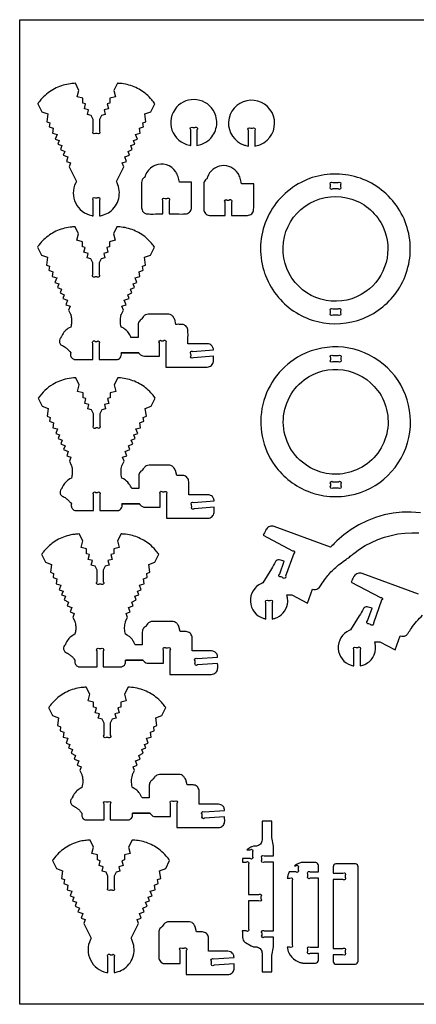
# Model space of a CAD drawing. Extents: x -1643 to 1837, y -1145 to 742.
# Tile 1 of 3: x -1643 to -883, y -1145 to 742. Entities that reach past the tile are written whole.
import ezdxf

# ---------------------------------------------------------------- set-up
doc = ezdxf.new("R2010")
doc.units = 0
doc.header["$MEASUREMENT"] = 0
doc.layers.get('0').update_dxf_attribs({"linetype": 'CONTINUOUS'})
doc.layers.add('SECTIONCUTEDGES', color=18, linetype='CONTINUOUS')

msp = doc.modelspace()

# ---------------------------------------------------------------- linework, layer by layer
msp.add_lwpolyline([(1837.2, -1144.6), (-1643.2, -1144.6), (-1643.2, 741.9), (1837.2, 741.9)], close=True)
at = {"layer": 'SECTIONCUTEDGES'}
for points in [[(-1502.3, 366), (-1502.3, 396.1, -1), (-1498.1, 400.3), (-1494.6, 400.3, -1), (-1490.3, 396.1), (-1490.3, 366, 0.035031), (-1482.5, 367.9, 0.079578), (-1470.5, 374, 0.177317), (-1453.5, 399.1, 0.17737), (-1456.7, 429.3), (-1458, 431.7), (-1443.9, 460.2), (-1446.7, 467.6), (-1438.8, 470.5), (-1442, 479), (-1433, 482.4), (-1435.6, 489.5), (-1427.4, 493.5), (-1430.1, 500.7), (-1422.5, 503.5), (-1425, 510.4), (-1417.7, 513.1), (-1421.1, 522.1), (-1412.2, 524.4), (-1413.5, 533.9), (-1406.1, 536.6), (-1407.2, 544.3), (-1401.2, 546.5), (-1403.3, 561.3), (-1391.8, 565.6), (-1384.2, 581, 0.016698), (-1389.9, 588.4, 0.043492), (-1400.2, 598.8, 0.077496), (-1423.9, 613.2, 0.077508), (-1450.9, 619.7, 0.010997), (-1453.5, 619.9, -0.003666), (-1456.1, 620), (-1462.8, 606.5), (-1459.7, 594.1), (-1470.3, 591.4), (-1470.3, 581.8), (-1475.7, 580.4), (-1473.3, 571), (-1481.4, 569), (-1479.2, 560.3), (-1486.6, 558.4), (-1490.3, 550.9), (-1490.3, 528.1, -1), (-1494.6, 523.9), (-1498.1, 523.9, -1), (-1502.3, 528.1), (-1502.3, 550.9), (-1506.1, 558.4), (-1513.5, 560.3), (-1511.3, 569), (-1519.3, 571), (-1516.9, 580.4), (-1522.4, 581.8), (-1522.4, 591.4), (-1533, 594.1), (-1529.8, 606.5), (-1536.5, 620, 0.015709), (-1545.8, 619.2, 0.042831), (-1559.9, 616.3, 0.082017), (-1585.9, 603.7, 0.080336), (-1607.1, 583, 0.007539), (-1607.8, 582, -0.002513), (-1608.5, 581), (-1600.9, 565.6), (-1589.4, 561.3), (-1591.4, 546.5), (-1585.5, 544.3), (-1586.5, 536.6), (-1579.2, 533.9), (-1580.5, 524.4), (-1571.5, 522.1), (-1574.9, 513.1), (-1567.6, 510.4), (-1570.2, 503.5), (-1562.6, 500.7), (-1565.2, 493.5), (-1557, 489.5), (-1559.7, 482.4), (-1550.7, 479), (-1553.8, 470.5), (-1546, 467.6), (-1548.7, 460.2), (-1534.6, 431.7), (-1535.9, 429.3, 0.232949), (-1535.9, 390.3, 0.232949), (-1505, 366.5, 0.011595), (-1503.7, 366.2, -0.003865)], [(-1315.6, 501.1), (-1315.6, 531.1, -1), (-1311.4, 535.4), (-1307.9, 535.4, -1), (-1303.6, 531.1), (-1303.6, 501.1, 0.047597), (-1294.1, 503.6, 0.100184), (-1279.6, 512.5, 0.160083), (-1266.3, 536.7, 0.160346), (-1269.9, 564, 0.250499), (-1303.5, 588.5, 0.250445), (-1342.6, 574.1, 0.27053), (-1351.4, 530.5, 0.270621), (-1317.8, 501.4, 0.009062), (-1316.7, 501.2, -0.003021)], [(-1204.9, 499.8), (-1204.9, 529.9, -1), (-1200.6, 534.1), (-1197.1, 534.1, -1), (-1192.9, 529.9), (-1192.9, 499.8, 0.047597), (-1183.3, 502.3, 0.100184), (-1168.8, 511.2, 0.760738), (-1208.1, 586.7, 0.761228), (-1213.2, 501.8, 0.024169), (-1209.7, 500.8, 0.017962)], [(-1368.8, 369.7), (-1368.8, 395, -1), (-1364.6, 399.2), (-1361.1, 399.2, -1), (-1356.8, 395), (-1356.8, 369.7, -0.001261), (-1332.2, 369.6, 0.007568), (-1326, 369.7, 0.17911), (-1317.9, 372.9, 0.186027), (-1314.1, 380.4, 0.012625), (-1314.1, 380.8, 0.006307), (-1314.1, 381.6, 0.00914), (-1314, 391.4, -0.008036), (-1313.8, 430.6), (-1337.1, 430.6, 0.003437), (-1339.8, 441.1, 0.080686), (-1343.9, 450.3, 0.363611), (-1384.3, 462.5, 0.187458), (-1401.6, 445.5, 0.018465), (-1402.2, 443.9, 0.013194), (-1403, 441.6, 0.057236), (-1403.1, 440.9, -0.140672), (-1403.4, 440.2, -0.134911), (-1403.9, 439.8, 0.061956), (-1405.1, 439.1, 0.116179), (-1408.3, 435.1, 0.105792), (-1409.7, 429.7), (-1409.7, 381.6, 0.17911), (-1406.5, 373.6, 0.186027), (-1399, 369.8, 0.012625), (-1398.6, 369.7, 0.006307), (-1397.7, 369.7, 0.008514), (-1387.6, 369.6, -0.002207)], [(-1249.6, 366.8), (-1249.6, 392.1, -1), (-1245.4, 396.4), (-1241.9, 396.4, -1), (-1237.6, 392.1), (-1237.6, 366.8, -0.001261), (-1213, 366.8, 0.007568), (-1206.8, 366.8, 0.17911), (-1198.7, 370.1, 0.186027), (-1194.9, 377.6, 0.012625), (-1194.9, 378, 0.006307), (-1194.9, 378.8, 0.00914), (-1194.8, 388.6, -0.008036), (-1194.6, 427.7), (-1217.9, 427.7, 0.002778), (-1220.7, 438.3, 0.080686), (-1224.8, 447.4, 0.286261), (-1256.4, 462, 0.286452), (-1283.4, 440.1, 0.036637), (-1284, 437.9, -0.114416), (-1284.2, 437.4, -0.116624), (-1284.7, 436.9, 0.081245), (-1287.1, 435.2, 0.097719), (-1289.5, 431.5, 0.089338), (-1290.5, 426.8), (-1290.5, 378.8, 0.17911), (-1287.3, 370.7, 0.186027), (-1279.8, 366.9, 0.012625), (-1279.4, 366.9, 0.006307), (-1278.6, 366.8, 0.008514), (-1268.4, 366.8, -0.002207)], [(-1172.3, 251.6, 0.083187), (-1147.4, 209.8, 0.15872), (-1072.2, 163.4, 0.155063), (-985.4, 169.5, 0.155089), (-918.1, 224.5, 0.166511), (-895.3, 314.5, 0.16632), (-932.5, 399.6, 0.164857), (-1013.2, 444, 0.165101), (-1104.2, 430.2, 0.174897), (-1170.4, 358.6, 0.174968), (-1175.6, 261.3, 0.009023), (-1173.9, 256.1, 0.010489)], [(-1032.9, 417.7), (-1043.5, 417.7, -1), (-1047.7, 422), (-1047.7, 425.5, -1), (-1043.5, 429.7), (-1032.9, 429.7, -1), (-1028.6, 425.5), (-1028.6, 422, -1)], [(-1121.5, 246.7, -0.439479), (-1087.2, 390.5, -0.439058), (-946.7, 344.1, -0.174074), (-941.3, 276.6, -0.173675), (-980.1, 220.9, -0.202252), (-1056.2, 204, -0.201817)], [(-1448.6, 103.6), (-1414.9, 103.6, -0.159762), (-1414.6, 103.2, 0.066488), (-1413.6, 101.7, 0.224273), (-1404.3, 97.3, -0.000395), (-1375.5, 97.3), (-1375.5, 122.6, -1), (-1371.2, 126.9), (-1367.7, 126.9, -1), (-1363.5, 122.6), (-1363.5, 76.3), (-1283.9, 76.3, 0.17911), (-1275.8, 79.5, 0.186027), (-1272, 87, 0.031019), (-1271.9, 90.5, -0.005772), (-1272, 97.1), (-1310.4, 94.3, -1), (-1314.9, 98.2), (-1315.2, 101.8, -1), (-1311.2, 106.4), (-1272, 109.2, 0.052573), (-1272.5, 112.7, 0.128734), (-1275.4, 117.6, 0.098804), (-1279, 120, 0.090544), (-1283.7, 121), (-1320.8, 121, -0.002036), (-1320.7, 137.3, 0.007854), (-1320.8, 146.1, 0.165437), (-1323.6, 153.7, 0.175912), (-1330.2, 157.7, 0.045646), (-1334.4, 158.2, 0.003185), (-1343.8, 158.2), (-1346.2, 167.9, 0.035592), (-1346.6, 168.6, 0.008238), (-1348.5, 171.8, 0.105793), (-1352.4, 175.8, 0.114267), (-1357.3, 177.6, 0.016414), (-1357.8, 177.7, 0.008238), (-1358.8, 177.7), (-1396.8, 177.7, 0.110419), (-1402.1, 176.4, 0.110418), (-1406.4, 172.9, 0.022316), (-1409.3, 168.8, -0.059806), (-1410.1, 167.9, -0.058444), (-1410.9, 167.3, 0.099091), (-1413.9, 164.5, 0.081372), (-1415.6, 161.3, 0.073068), (-1416.4, 157.3, 0.009886), (-1416.4, 152.5, -0.001648), (-1416.4, 133), (-1430, 133, 0.019577), (-1432.3, 137.9, 0.043762), (-1435, 142.2, 0.056859), (-1440.3, 147.7, 0.05369), (-1447, 152.2, 0.039391), (-1448.3, 152.7, -0.141623), (-1448.6, 152.9), (-1449.4, 156, -0.054644), (-1450.3, 165.7, -0.056928), (-1449.2, 174.9, -0.006856), (-1448.6, 177.3, -0.024199), (-1448.3, 178), (-1444.6, 185.4), (-1447.4, 192.8), (-1439.5, 195.7), (-1442.7, 204.2), (-1433.7, 207.6), (-1436.3, 214.7), (-1428.1, 218.8), (-1430.8, 225.9), (-1423.2, 228.7), (-1425.8, 235.6), (-1418.5, 238.3), (-1421.8, 247.4), (-1412.9, 249.6), (-1414.2, 259.1), (-1406.8, 261.8), (-1407.9, 269.5), (-1402, 271.7), (-1404, 286.6), (-1392.5, 290.8), (-1384.9, 306.2, 0.016698), (-1390.6, 313.6, 0.043491), (-1401, 324, 0.077496), (-1424.6, 338.4, 0.077508), (-1451.6, 344.9, 0.010997), (-1454.2, 345.1, -0.003666), (-1456.8, 345.2), (-1463.5, 331.7), (-1460.4, 319.3), (-1471, 316.6), (-1471, 307), (-1476.4, 305.6), (-1474, 296.2), (-1482.1, 294.2), (-1479.9, 285.5), (-1487.3, 283.7), (-1491, 276.1), (-1491, 253.4, -1), (-1495.3, 249.1), (-1498.8, 249.1, -1), (-1503, 253.4), (-1503, 276.1), (-1506.8, 283.7), (-1514.2, 285.5), (-1512, 294.2), (-1520, 296.2), (-1517.7, 305.6), (-1523.1, 307), (-1523.1, 316.6), (-1533.7, 319.3), (-1530.5, 331.7), (-1537.2, 345.2, 0.015709), (-1546.5, 344.4, 0.042831), (-1560.6, 341.5, 0.078645), (-1586, 329.4, 0.078653), (-1606.4, 310.1, 0.010048), (-1607.8, 308.2, -0.003349), (-1609.2, 306.2), (-1601.6, 290.8), (-1590.1, 286.6), (-1592.1, 271.7), (-1586.2, 269.5), (-1587.2, 261.8), (-1579.9, 259.1), (-1581.2, 249.6), (-1572.3, 247.4), (-1575.6, 238.3), (-1568.3, 235.6), (-1570.9, 228.7), (-1563.3, 225.9), (-1565.9, 218.8), (-1557.8, 214.7), (-1560.4, 207.6), (-1551.4, 204.2), (-1554.5, 195.7), (-1546.7, 192.8), (-1549.4, 185.4), (-1545.7, 178, -0.036497), (-1545, 175.5, -0.035573), (-1543.9, 168.6, -0.036385), (-1543.9, 162.3, -0.0364), (-1544.7, 156), (-1545.5, 152.9), (-1548.6, 151.4, 0.075892), (-1556.8, 144.9, 0.075892), (-1562.7, 136.3, 0.038064), (-1563.6, 134.1, -0.074201), (-1564.1, 133, -0.053422), (-1564.6, 132.4, 0.096755), (-1566.4, 129.8, 0.145353), (-1567.1, 124.5, 0.145421), (-1564.8, 119.7, 0.10301), (-1563.2, 118.5, -0.049055), (-1556.1, 114.4, -0.034046), (-1551.4, 110.5, -0.034058), (-1547.3, 106.1), (-1545.5, 103.6, -0.13896), (-1545.5, 103.2, 0.06537), (-1545.9, 101.6, 0.165435), (-1544.3, 95.3, 0.165462), (-1539.3, 91.2, 0.012695), (-1538.5, 90.9, 0.03751), (-1538.3, 90.9), (-1503, 90.9), (-1503, 121.3, -1), (-1498.8, 125.6), (-1495.3, 125.6, -1), (-1491, 121.3), (-1491, 90.9), (-1455.8, 90.9, 0.089286), (-1453.7, 91.6, 0.087241), (-1450.7, 94, 0.127053), (-1448.5, 98.3, 0.114164), (-1448.6, 103.6), (-1414.9, 103.6)], [(-1043.5, 187.9), (-1032.9, 187.9, -1), (-1028.6, 183.6), (-1028.6, 180.1, -1), (-1032.9, 175.9), (-1043.5, 175.9, -1), (-1047.7, 180.1), (-1047.7, 183.6, -1)], [(-1154.2, -112.3, 0.073328), (-1125.2, -142.2, 0.072163), (-1088.2, -162.8, 0.043335), (-1065.7, -169.3, 0.077023), (-1021.1, -171, 0.300807), (-900.2, -69.1, 0.30038), (-946.6, 82.2, 0.14707), (-1022.7, 114.2, 0.147132), (-1103.8, 98.9, 0.217851), (-1177.4, 4.7, 0.218138)], [(-1032.4, 86.4), (-1043.1, 86.4, -1), (-1047.3, 90.7), (-1047.3, 94.2, -1), (-1043.1, 98.4), (-1032.4, 98.4, -1), (-1028.2, 94.2), (-1028.2, 90.7, -1)], [(-1085.7, -116.8, -0.255596), (-1137.9, -35.8, -0.255597), (-1097.9, 51.9, -0.199106), (-1023.5, 70.9, -0.198719), (-957.4, 31.6, -0.237123), (-941.5, -57.1, -0.236962), (-1003.3, -122.8, -0.106383), (-1045.2, -128.7, -0.106542)], [(-1447.2, -185.8), (-1413.5, -185.9, -0.159762), (-1413.2, -186.2, 0.066488), (-1412.2, -187.8, 0.224273), (-1402.9, -192.1, -0.000395), (-1374.1, -192.1), (-1374.1, -166.8, -1), (-1369.8, -162.6), (-1366.3, -162.6, -1), (-1362.1, -166.8), (-1362.1, -213.2), (-1282.5, -213.2, 0.17911), (-1274.4, -209.9, 0.186027), (-1270.6, -202.4, 0.031019), (-1270.5, -198.9, -0.005772), (-1270.5, -192.4), (-1308.9, -195.2, -1), (-1313.5, -191.2), (-1313.7, -187.6, -1), (-1309.8, -183.1), (-1270.5, -180.2, 0.052573), (-1271.1, -176.8, 0.128734), (-1273.9, -171.9, 0.098804), (-1277.6, -169.5, 0.090544), (-1282.3, -168.4), (-1319.3, -168.4, -0.002036), (-1319.3, -152.2, 0.007854), (-1319.3, -143.4, 0.165437), (-1322.1, -135.7, 0.175912), (-1328.8, -131.7, 0.045646), (-1333, -131.3, 0.003185), (-1342.4, -131.2), (-1344.8, -121.6, 0.035592), (-1345.2, -120.8, 0.008238), (-1347.1, -117.6, 0.105793), (-1351, -113.6, 0.114267), (-1355.8, -111.8, 0.016414), (-1356.4, -111.8, 0.008238), (-1357.4, -111.7), (-1395.3, -111.7, 0.110419), (-1400.7, -113.1, 0.110418), (-1405, -116.6, 0.022316), (-1407.8, -120.6, -0.059806), (-1408.6, -121.6, -0.058444), (-1409.4, -122.2, 0.099091), (-1412.5, -124.9, 0.081372), (-1414.2, -128.1, 0.073068), (-1414.9, -132.1, 0.009886), (-1415, -137, -0.001648), (-1414.9, -156.4), (-1428.6, -156.4, 0.068897), (-1433.8, -147.1, 0.102144), (-1444, -138.1), (-1447.2, -136.5), (-1448, -133.4, -0.059229), (-1448.9, -123.4, -0.056927), (-1447.4, -113, -0.006856), (-1447, -111.9, -0.021913), (-1446.9, -111.5), (-1443.2, -104), (-1446, -96.6), (-1438.1, -93.7), (-1441.3, -85.2), (-1432.3, -81.9), (-1434.9, -74.7), (-1426.7, -70.7), (-1429.4, -63.5), (-1421.8, -60.7), (-1424.3, -53.8), (-1417, -51.1), (-1420.4, -42.1), (-1411.5, -39.8), (-1412.8, -30.4), (-1405.4, -27.6), (-1406.5, -20), (-1400.5, -17.8), (-1402.6, -2.9), (-1391.1, 1.4), (-1383.5, 16.8, 0.016698), (-1389.2, 24.1, 0.043491), (-1399.5, 34.5, 0.077496), (-1423.2, 49, 0.077508), (-1450.2, 55.5, 0.010997), (-1452.8, 55.6, -0.003666), (-1455.4, 55.8), (-1462.1, 42.2), (-1459, 29.8), (-1469.6, 27.1), (-1469.6, 17.6), (-1475, 16.2), (-1472.6, 6.8), (-1480.7, 4.7), (-1478.5, -3.9), (-1485.9, -5.8), (-1489.6, -13.4), (-1489.6, -36.1, -1), (-1493.9, -40.3), (-1497.4, -40.3, -1), (-1501.6, -36.1), (-1501.6, -13.4), (-1505.4, -5.8), (-1512.8, -3.9), (-1510.6, 4.7), (-1518.6, 6.8), (-1516.2, 16.2), (-1521.7, 17.6), (-1521.7, 27.1), (-1532.3, 29.8), (-1529.1, 42.2), (-1535.8, 55.8, 0.041478), (-1552.4, 53.7, 0.08461), (-1580, 42.9, 0.053235), (-1594.8, 31.7, 0.050197), (-1607.8, 16.8), (-1600.2, 1.4), (-1588.7, -2.9), (-1590.7, -17.8), (-1584.8, -20), (-1585.8, -27.6), (-1578.5, -30.4), (-1579.8, -39.8), (-1570.8, -42.1), (-1574.2, -51.1), (-1566.9, -53.8), (-1569.5, -60.7), (-1561.9, -63.5), (-1564.5, -70.7), (-1556.3, -74.7), (-1559, -81.9), (-1550, -85.2), (-1553.1, -93.7), (-1545.3, -96.6), (-1548, -104), (-1544.3, -111.5, -0.036497), (-1543.6, -113.9, -0.035573), (-1542.5, -120.8, -0.036385), (-1542.4, -127.1, -0.0364), (-1543.3, -133.4), (-1544, -136.5), (-1547.2, -138.1, 0.075892), (-1555.4, -144.6, 0.075892), (-1561.3, -153.2, 0.038064), (-1562.1, -155.3, -0.074201), (-1562.7, -156.4, -0.053422), (-1563.2, -157, 0.096755), (-1565, -159.6, 0.145353), (-1565.7, -164.9, 0.145421), (-1563.4, -169.8, 0.10301), (-1561.7, -171, -0.049055), (-1554.7, -175, -0.034046), (-1550, -178.9, -0.034058), (-1545.9, -183.4), (-1544, -185.8, -0.13896), (-1544.1, -186.2, 0.06537), (-1544.4, -187.9, 0.165435), (-1542.9, -194.2, 0.165462), (-1537.8, -198.3, 0.012695), (-1537.1, -198.5, 0.03751), (-1536.9, -198.6), (-1501.6, -198.6), (-1501.6, -168.1, -1), (-1497.4, -163.9), (-1493.9, -163.9, -1), (-1489.6, -168.1), (-1489.6, -198.6), (-1454.4, -198.6, 0.089286), (-1452.3, -197.9, 0.087241), (-1449.2, -195.4, 0.127053), (-1447.1, -191.1, 0.114164), (-1447.2, -185.8), (-1413.5, -185.9)], [(-1043.1, -143.4), (-1032.4, -143.4, -1), (-1028.2, -147.7), (-1028.2, -151.2, -1), (-1032.4, -155.4), (-1043.1, -155.4, -1), (-1047.3, -151.2), (-1047.3, -147.7, -1)], [(-1440.5, -485), (-1406.9, -485, -0.159762), (-1406.5, -485.4, 0.066488), (-1405.6, -487, 0.224273), (-1396.3, -491.3, -0.000395), (-1367.4, -491.3), (-1367.4, -466, -1), (-1363.2, -461.8), (-1359.7, -461.8, -1), (-1355.4, -466), (-1355.4, -512.4), (-1275.8, -512.4, 0.17911), (-1267.7, -509.1, 0.186027), (-1263.9, -501.6, 0.031019), (-1263.8, -498.1, -0.005772), (-1263.9, -491.5), (-1302.3, -494.4, -1), (-1306.8, -490.4), (-1307.1, -486.8, -1), (-1303.2, -482.3), (-1263.9, -479.4, 0.052573), (-1264.5, -476, 0.128734), (-1267.3, -471.1, 0.098804), (-1270.9, -468.6, 0.090544), (-1275.6, -467.6), (-1312.7, -467.6, -0.002036), (-1312.6, -451.4, 0.007854), (-1312.7, -442.6, 0.165437), (-1315.5, -434.9, 0.175912), (-1322.1, -430.9, 0.045646), (-1326.3, -430.5, 0.003185), (-1335.7, -430.4), (-1338.1, -420.8, 0.035592), (-1338.5, -420, 0.008238), (-1340.5, -416.8, 0.105793), (-1344.4, -412.8, 0.114267), (-1349.2, -411, 0.016414), (-1349.7, -410.9, 0.008238), (-1350.8, -410.9), (-1388.7, -410.9, 0.110419), (-1394.1, -412.3, 0.110418), (-1398.3, -415.8, 0.022316), (-1401.2, -419.8, -0.059806), (-1402, -420.8, -0.058444), (-1402.8, -421.4, 0.099091), (-1405.9, -424.1, 0.081372), (-1407.6, -427.3, 0.073068), (-1408.3, -431.3, 0.009886), (-1408.4, -436.2, -0.001648), (-1408.3, -455.6), (-1421.9, -455.6, 0.019577), (-1424.2, -450.8, 0.043762), (-1426.9, -446.4, 0.050471), (-1431.7, -441.3, 0.05052), (-1437.4, -437.3), (-1440.5, -435.7), (-1441.3, -432.6, -0.059229), (-1442.2, -422.6, -0.056927), (-1440.7, -412.2, -0.006856), (-1440.4, -411, -0.021913), (-1440.3, -410.7), (-1436.6, -403.2), (-1439.3, -395.8), (-1431.5, -392.9), (-1434.6, -384.4), (-1425.6, -381.1), (-1428.3, -373.9), (-1420.1, -369.9), (-1422.7, -362.7), (-1415.1, -359.9), (-1417.7, -353), (-1410.4, -350.3), (-1413.7, -341.3), (-1404.8, -339), (-1406.1, -329.6), (-1398.8, -326.8), (-1399.8, -319.2), (-1393.9, -316.9), (-1395.9, -302.1), (-1384.4, -297.8), (-1376.8, -282.4, 0.019036), (-1383.1, -274.4, 0.047844), (-1394.7, -263.1, 0.074136), (-1417.7, -249.8, 0.074149), (-1443.5, -243.7, 0.010997), (-1446.1, -243.6, -0.003666), (-1448.8, -243.4), (-1455.5, -256.9), (-1452.3, -269.4), (-1462.9, -272), (-1462.9, -281.6), (-1468.4, -283), (-1466, -292.4), (-1474, -294.5), (-1471.8, -303.1), (-1479.2, -305), (-1483, -312.5), (-1483, -335.3, -1), (-1487.2, -339.5), (-1490.7, -339.5, -1), (-1495, -335.3), (-1495, -312.5), (-1498.7, -305), (-1506.1, -303.1), (-1503.9, -294.5), (-1512, -292.4), (-1509.6, -283), (-1515, -281.6), (-1515, -272), (-1525.6, -269.4), (-1522.5, -256.9), (-1529.2, -243.4, 0.015709), (-1538.4, -244.2, 0.042831), (-1552.5, -247.1, 0.078645), (-1577.9, -259.2, 0.078653), (-1598.3, -278.5, 0.010048), (-1599.7, -280.5, -0.003349), (-1601.1, -282.4), (-1593.5, -297.8), (-1582, -302.1), (-1584.1, -316.9), (-1578.1, -319.2), (-1579.2, -326.8), (-1571.8, -329.6), (-1573.1, -339), (-1564.2, -341.3), (-1567.5, -350.3), (-1560.2, -353), (-1562.8, -359.9), (-1555.2, -362.7), (-1557.9, -369.9), (-1549.7, -373.9), (-1552.3, -381.1), (-1543.3, -384.4), (-1546.5, -392.9), (-1538.6, -395.8), (-1541.4, -403.2), (-1537.7, -410.7, -0.040165), (-1536.9, -413.3, -0.020539), (-1536, -418.4, -0.043212), (-1535.7, -425.4, -0.04095), (-1536.6, -432.6), (-1537.4, -435.7), (-1540.6, -437.3, 0.075892), (-1548.9, -443.9, 0.079074), (-1554.6, -452.4, 0.032838), (-1555.5, -454.5, -0.072134), (-1556, -455.6, -0.053422), (-1556.5, -456.2, 0.096755), (-1558.3, -458.8, 0.145353), (-1559, -464.1, 0.145421), (-1556.7, -469, 0.10301), (-1555.1, -470.2, -0.049055), (-1548.1, -474.2, -0.034046), (-1543.4, -478.1, -0.034058), (-1539.2, -482.6), (-1537.4, -485, -0.13896), (-1537.4, -485.4, 0.06537), (-1537.8, -487, 0.165435), (-1536.3, -493.4, 0.165462), (-1531.2, -497.5, 0.012695), (-1530.5, -497.7, 0.03751), (-1530.2, -497.8), (-1495, -497.8), (-1495, -467.3, -1), (-1490.7, -463.1), (-1487.2, -463.1, -1), (-1483, -467.3), (-1483, -497.8), (-1447.7, -497.8, 0.089286), (-1445.6, -497, 0.087241), (-1442.6, -494.6, 0.127053), (-1440.4, -490.3, 0.114164), (-1440.5, -485), (-1406.9, -485)], [(-1427.1, -778.7), (-1393.5, -778.7, -0.159762), (-1393.1, -779, 0.066488), (-1392.2, -780.6, 0.224273), (-1382.9, -785, -0.000395), (-1354, -784.9), (-1354, -759.6, -1), (-1349.8, -755.4), (-1346.3, -755.4, -1), (-1342, -759.6), (-1342, -806), (-1262.4, -806, 0.17911), (-1254.4, -802.8, 0.186027), (-1250.6, -795.3, 0.031019), (-1250.4, -791.7, -0.005772), (-1250.5, -785.2), (-1288.9, -788, -1), (-1293.4, -784.1), (-1293.7, -780.5, -1), (-1289.8, -775.9), (-1250.5, -773, 0.052573), (-1251.1, -769.6, 0.128734), (-1253.9, -764.7, 0.098804), (-1257.5, -762.3, 0.090544), (-1262.2, -761.3), (-1299.3, -761.3, -0.002036), (-1299.2, -745, 0.007854), (-1299.3, -736.2, 0.165437), (-1302.1, -728.5, 0.175912), (-1308.7, -724.5, 0.045646), (-1312.9, -724.1, 0.003185), (-1322.3, -724), (-1324.7, -714.4, 0.035592), (-1325.1, -713.6, 0.008238), (-1327.1, -710.4, 0.105793), (-1331, -706.4, 0.114267), (-1335.8, -704.6, 0.016414), (-1336.3, -704.6, 0.008238), (-1337.4, -704.5), (-1375.3, -704.5, 0.110419), (-1380.7, -705.9, 0.110418), (-1384.9, -709.4, 0.022316), (-1387.8, -713.5, -0.059806), (-1388.6, -714.4, -0.058444), (-1389.4, -715, 0.099091), (-1392.5, -717.7, 0.081372), (-1394.2, -721, 0.073068), (-1394.9, -725, 0.009886), (-1395, -729.8, -0.001648), (-1394.9, -749.3), (-1408.5, -749.3, 0.019577), (-1410.8, -744.4, 0.043762), (-1413.5, -740, 0.056859), (-1418.8, -734.5, 0.05369), (-1425.5, -730.1, 0.038934), (-1426.9, -729.5, -0.138827), (-1427.1, -729.3, -0.143099), (-1427.4, -728.8, 0.026699), (-1427.6, -727.8, -0.061514), (-1428.8, -716.8, -0.061514), (-1427.3, -705.9, -0.006856), (-1427, -704.7, -0.021913), (-1426.9, -704.3), (-1423.2, -696.9), (-1425.9, -689.5), (-1418.1, -686.5), (-1421.2, -678), (-1412.2, -674.7), (-1414.9, -667.6), (-1406.7, -663.5), (-1409.3, -656.4), (-1401.7, -653.5), (-1404.3, -646.7), (-1397, -644), (-1400.4, -634.9), (-1391.4, -632.7), (-1392.7, -623.2), (-1385.4, -620.5), (-1386.4, -612.8), (-1380.5, -610.6), (-1382.5, -595.7), (-1371, -591.4), (-1363.4, -576.1, 0.016698), (-1369.2, -568.7, 0.043491), (-1379.5, -558.3, 0.081186), (-1404.1, -543.5, 0.079349), (-1432.7, -537.2, 0.008253), (-1434.1, -537.1, -0.002751), (-1435.4, -537.1), (-1442.1, -550.6), (-1438.9, -563), (-1449.5, -565.7), (-1449.5, -575.3), (-1455, -576.6), (-1452.6, -586.1), (-1460.6, -588.1), (-1458.4, -596.7), (-1465.8, -598.6), (-1469.6, -606.2), (-1469.6, -628.9, -1), (-1473.8, -633.2), (-1477.3, -633.2, -1), (-1481.6, -628.9), (-1481.6, -606.2), (-1485.3, -598.6), (-1492.7, -596.7), (-1490.5, -588.1), (-1498.6, -586.1), (-1496.2, -576.6), (-1501.6, -575.3), (-1501.6, -565.7), (-1512.2, -563), (-1509.1, -550.6), (-1515.8, -537.1, 0.015709), (-1525.1, -537.9, 0.042831), (-1539.1, -540.7, 0.078645), (-1564.5, -552.8, 0.078653), (-1584.9, -572.2, 0.010048), (-1586.3, -574.1, -0.003349), (-1587.7, -576.1), (-1580.1, -591.4), (-1568.6, -595.7), (-1570.7, -610.6), (-1564.7, -612.8), (-1565.8, -620.5), (-1558.4, -623.2), (-1559.7, -632.7), (-1550.8, -634.9), (-1554.1, -644), (-1546.9, -646.7), (-1549.4, -653.5), (-1541.8, -656.4), (-1544.5, -663.5), (-1536.3, -667.6), (-1538.9, -674.7), (-1529.9, -678), (-1533.1, -686.5), (-1525.2, -689.5), (-1528, -696.9), (-1524.3, -704.3, -0.034209), (-1523.5, -706.8, -0.035573), (-1522.5, -713.6, -0.036385), (-1522.4, -720, -0.0364), (-1523.2, -726.2), (-1524, -729.3), (-1527.2, -730.9, 0.079075), (-1535.2, -737.2, 0.075892), (-1541.3, -746, 0.038064), (-1542.1, -748.1, -0.074201), (-1542.6, -749.3, -0.053422), (-1543.1, -749.9, 0.096755), (-1544.9, -752.4, 0.145353), (-1545.7, -757.8, 0.145421), (-1543.3, -762.6, 0.10301), (-1541.7, -763.8, -0.049055), (-1534.7, -767.8, -0.034046), (-1530, -771.7, -0.034058), (-1525.8, -776.2), (-1524, -778.7, -0.13896), (-1524, -779.1, 0.06537), (-1524.4, -780.7, 0.165435), (-1522.9, -787, 0.165462), (-1517.8, -791.1, 0.012695), (-1517.1, -791.3, 0.03751), (-1516.8, -791.4), (-1481.6, -791.4), (-1481.6, -761, -1), (-1477.3, -756.7), (-1473.8, -756.7, -1), (-1469.6, -761), (-1469.6, -791.4), (-1434.3, -791.4, 0.089286), (-1432.2, -790.7, 0.087241), (-1429.2, -788.2, 0.127053), (-1427.1, -784, 0.114164), (-1427.1, -778.7), (-1393.5, -778.7)], [(-1178.8, -1082.3), (-1160, -1082.3), (-1160, -1051.2), (-1157.2, -1034.5), (-1157.2, -1016.1), (-1174.6, -1016.1, -1), (-1178.8, -1011.9), (-1178.8, -1008.4, -1), (-1174.6, -1004.1), (-1157.2, -1004.1), (-1157.2, -872.1), (-1174.9, -872.1, -1), (-1179.1, -867.9), (-1179.1, -864.4, -1), (-1174.9, -860.1), (-1157.2, -860.1), (-1157.2, -841.7), (-1160, -825), (-1160, -793.9), (-1178.8, -793.9, 0.001261), (-1178.7, -822.4, -0.007568), (-1178.8, -829.5, -0.17911), (-1182.1, -837.9, -0.190362), (-1189.7, -841.7, -0.033122), (-1192.7, -841.7, 0.112791), (-1198.2, -842.7, 0.035463), (-1200.3, -843.7, -0.001981), (-1208.2, -848.5), (-1201.4, -848.5, -1), (-1197.2, -852.7), (-1197.2, -861.3, -1), (-1201.4, -865.5), (-1216.3, -865.5), (-1216.3, -872.1), (-1209, -872.1, -1), (-1204.8, -876.4), (-1204.8, -934.4), (-1185.2, -934.4, -1), (-1181, -938.7), (-1181, -942.2, -1), (-1185.2, -946.4), (-1204.8, -946.4), (-1204.8, -999.9, -1), (-1209, -1004.1), (-1216.7, -1004.1, -0.000535), (-1216.3, -1016.3, 0.224441), (-1211.6, -1025.6, 0.01549), (-1211.2, -1025.9, 0.007773), (-1210.3, -1026.5), (-1199.6, -1032.8, 0.058554), (-1196.7, -1034, 0.056427), (-1193.4, -1034.5, 0.003925), (-1189.9, -1034.6, -0.068856), (-1187.3, -1035.1, -0.160158), (-1181.3, -1039.4, -0.153454), (-1178.8, -1046.7, -0.007568), (-1178.7, -1053.8, 0.001261)], [(-1474.1, -1083.9), (-1474.1, -1053.8, -1), (-1469.9, -1049.6), (-1466.3, -1049.6, -1), (-1462.1, -1053.8), (-1462.1, -1083.9, 0.035031), (-1454.3, -1082, 0.079578), (-1442.3, -1076, 0.177317), (-1425.3, -1050.8, 0.17737), (-1428.5, -1020.7), (-1429.8, -1018.2), (-1415.7, -989.7), (-1418.4, -982.3), (-1410.6, -979.4), (-1413.7, -970.9), (-1404.7, -967.6), (-1407.4, -960.4), (-1399.2, -956.4), (-1401.9, -949.2), (-1394.3, -946.4), (-1396.8, -939.5), (-1389.5, -936.8), (-1392.9, -927.8), (-1383.9, -925.5), (-1385.2, -916.1), (-1377.9, -913.3), (-1379, -905.7), (-1373, -903.4), (-1375.1, -888.6), (-1363.5, -884.3), (-1355.9, -868.9, 0.018535), (-1362.3, -860.8, 0.050019), (-1373.9, -849.6, 0.072457), (-1397.4, -836, 0.075989), (-1422.6, -830.2, 0.008253), (-1425.3, -830.1, -0.002751), (-1427.9, -829.9), (-1434.6, -843.4), (-1431.4, -855.9), (-1442.1, -858.5), (-1442.1, -868.1), (-1447.5, -869.5), (-1445.1, -878.9), (-1453.2, -881), (-1451, -889.6), (-1458.4, -891.5), (-1462.1, -899), (-1462.1, -921.8, -1), (-1466.3, -926), (-1469.9, -926, -1), (-1474.1, -921.8), (-1474.1, -899), (-1477.8, -891.5), (-1485.2, -889.6), (-1483, -881), (-1491.1, -878.9), (-1488.7, -869.5), (-1494.1, -868.1), (-1494.1, -858.5), (-1504.8, -855.9), (-1501.6, -843.4), (-1508.3, -829.9, 0.017545), (-1518.5, -830.8, 0.033678), (-1529.1, -832.9, 0.085695), (-1556.6, -845.5, 0.084012), (-1578.9, -867, 0.007539), (-1579.6, -867.9, -0.002513), (-1580.3, -868.9), (-1572.7, -884.3), (-1561.1, -888.6), (-1563.2, -903.4), (-1557.2, -905.7), (-1558.3, -913.3), (-1551, -916.1), (-1552.3, -925.5), (-1543.3, -927.8), (-1546.7, -936.8), (-1539.4, -939.5), (-1541.9, -946.4), (-1534.3, -949.2), (-1537, -956.4), (-1528.8, -960.4), (-1531.5, -967.6), (-1522.5, -970.9), (-1525.6, -979.4), (-1517.7, -982.3), (-1520.5, -989.7), (-1506.4, -1018.2), (-1507.7, -1020.7, 0.232949), (-1507.7, -1059.7, 0.232949), (-1476.8, -1083.4, 0.011595), (-1475.5, -1083.7, -0.003865)], [(-1070.8, -1047.1), (-1086.8, -1047.1, -1), (-1091, -1042.9), (-1091, -1039.4, -1), (-1086.8, -1035.1), (-1070.8, -1035.1), (-1070.8, -903.1), (-1086.8, -903.1, -1), (-1091, -898.9), (-1091, -895.4, -1), (-1086.8, -891.1), (-1070.8, -891.1, -0.004396), (-1070.7, -883, 0.016956), (-1070.8, -878.7, 0.172664), (-1072.5, -874.6, 0.185957), (-1076.1, -872.8), (-1100.7, -872.7, 0.039297), (-1103.7, -873.2, 0.048339), (-1110.5, -875.5, 0.026369), (-1112.9, -876.7, 0.015667), (-1116.7, -879.1), (-1113.9, -879.1, -1), (-1109.7, -883.4), (-1109.7, -886.9, -1), (-1113.9, -891.1), (-1126.9, -891.1, 0.037764), (-1129.2, -897.2, 0.040574), (-1130.5, -903.1), (-1125.5, -903.1, -1), (-1121.3, -907.4), (-1121.3, -1030.9, -1), (-1125.5, -1035.1), (-1130.5, -1035.1, 0.074465), (-1127.4, -1045.9, 0.149358), (-1114.3, -1060.7, 0.041924), (-1109.2, -1063.3, 0.041974), (-1103.7, -1065, 0.010642), (-1101.8, -1065.4, 0.021606), (-1100.8, -1065.5), (-1076.7, -1065.5, 0.172664), (-1072.7, -1063.8, 0.185813), (-1070.8, -1060.1)], [(-1042.7, -1037.6), (-1023.9, -1037.6, -1), (-1019.7, -1041.8), (-1019.7, -1045.3, -1), (-1023.9, -1049.6), (-1042.7, -1049.6), (-1042.7, -1062.6, 0.185813), (-1040.8, -1066.3, 0.172772), (-1036.7, -1068), (-1000.1, -1067.9, 0.186011), (-996.4, -1066.1, 0.172664), (-994.7, -1062), (-994.7, -881.2, 0.159738), (-996.2, -877.3, 0.173262), (-999.5, -875.3, 0.02507), (-999.9, -875.2, 0.012664), (-1000.7, -875.2), (-1037.4, -875.2, 0.186011), (-1041, -877.1, 0.172664), (-1042.7, -881.2, 0.016956), (-1042.8, -885.5, -0.004396), (-1042.7, -893.6), (-1023.9, -893.6, -1), (-1019.7, -897.8), (-1019.7, -901.3, -1), (-1023.9, -905.6), (-1042.7, -905.6)], [(-1336, -1066.7), (-1336, -1041.4, -1), (-1331.7, -1037.1), (-1328.2, -1037.1, -1), (-1324, -1041.4), (-1324, -1087.7), (-1244.4, -1087.7, 0.17911), (-1236.3, -1084.5, 0.186027), (-1232.5, -1077, 0.031019), (-1232.4, -1073.5, -0.005772), (-1232.4, -1066.9), (-1270.8, -1069.7, -1), (-1275.4, -1065.8), (-1275.6, -1062.2, -1), (-1271.7, -1057.6), (-1232.4, -1054.8, 0.052573), (-1233, -1051.3, 0.128734), (-1235.8, -1046.4, 0.098804), (-1239.5, -1044, 0.090544), (-1244.1, -1043), (-1281.2, -1043, -0.002036), (-1281.2, -1026.7, 0.007854), (-1281.2, -1017.9, 0.165437), (-1284, -1010.3, 0.175912), (-1290.7, -1006.3, 0.045646), (-1294.9, -1005.8, 0.003185), (-1304.3, -1005.8), (-1306.7, -996.1, 0.035592), (-1307.1, -995.4, 0.008238), (-1309, -992.2, 0.105793), (-1312.9, -988.2, 0.114267), (-1317.7, -986.4, 0.016414), (-1318.3, -986.3, 0.008238), (-1319.3, -986.3), (-1357.2, -986.3, 0.110419), (-1362.6, -987.6, 0.110418), (-1366.9, -991.1, 0.022316), (-1369.7, -995.2, -0.059806), (-1370.5, -996.1, -0.058444), (-1371.3, -996.7, 0.099091), (-1374.4, -999.5, 0.081372), (-1376.1, -1002.7, 0.073068), (-1376.8, -1006.7), (-1376.8, -1054.7, 0.17911), (-1373.6, -1062.8, 0.186027), (-1366.1, -1066.6, 0.012625), (-1365.7, -1066.6, 0.006307), (-1364.9, -1066.7, 0.008514), (-1354.8, -1066.7, -0.002207)]]:
    msp.add_lwpolyline(points, format="xyb", close=True, dxfattribs=at)
for points in [[(-875.5, -202.7), (-892.9, -201.6), (-910.3, -201.9), (-927.6, -203.8), (-944.7, -207.1), (-961.4, -211.9), (-977.7, -218.2), (-993.3, -225.8), (-1008.3, -234.8), (-1022.4, -245), (-1035.5, -256.4, 0.013028), (-1038, -258.9, -0.002171), (-1047.6, -269), (-1155.4, -229, 0.161142), (-1164, -229, 0.167596), (-1170.6, -234.1, 0.03262), (-1171.9, -236.3, -0.002417), (-1176.6, -245.7), (-1120.2, -275.5, -1), (-1118.2, -280.7), (-1133.7, -324.3, -1), (-1139.2, -326.8), (-1142.5, -325.5, -1), (-1144.9, -320.1), (-1136.3, -295.7, 0.000984), (-1146.1, -293.3, 0.161021), (-1149.8, -293.6, 0.167951), (-1152.8, -296.4, -0.009744), (-1160.9, -310.5), (-1177.4, -337.2, -0.104608), (-1178, -337.5, 0.035992), (-1180.1, -338.3, 0.3096), (-1201.2, -373.1, 0.310426), (-1176.4, -405.1, 0.017896), (-1174.4, -405.7, 0.01187), (-1171.4, -406.4), (-1171.4, -375.3, -1), (-1167.2, -371), (-1163.6, -371, -1), (-1159.4, -375.3), (-1159.4, -406.4, 0.023544), (-1153.5, -404.8, 0.03569), (-1149.7, -403.3, 0.133115), (-1135.7, -391.1, 0.130213), (-1129.6, -373.2, 0.049199), (-1129.8, -367.5, 0.036373), (-1131.3, -360.1), (-1121.7, -360.1), (-1091.9, -375.8), (-1082.4, -348.9, 0.10429), (-1076.5, -349.6, 0.22206), (-1067.9, -344.6, 0.018768), (-1065.7, -341.2, -0.030198), (-1056.7, -327.9, -0.042786), (-1040.2, -309.9, -0.036783), (-1017.9, -292.2, -0.013715), (-1015.6, -290.7, 0.024577), (-1013.3, -289.1, 0.026089), (-1009.7, -286.2, -0.020061), (-1003.1, -280.6), (-992.3, -272.7), (-981, -265.7), (-969.2, -259.5), (-957, -254.1), (-944.4, -249.7), (-931.6, -246.1), (-918.5, -243.5), (-905.3, -241.8), (-892, -241.1), (-878.7, -241.3)], [(-879.2, -358.9), (-987, -319, 0.161142), (-995.6, -319, 0.167596), (-1002.2, -324, 0.03262), (-1003.6, -326.3, -0.002417), (-1008.2, -335.6), (-951.8, -365.4, -1), (-949.8, -370.6), (-965.3, -414.2, -1), (-970.9, -416.7), (-974.1, -415.4, -1), (-976.6, -410.1), (-967.9, -385.6, 0.000984), (-977.7, -383.3, 0.161021), (-981.4, -383.6, 0.167951), (-984.4, -386.3, -0.009744), (-992.5, -400.4), (-1009.1, -427.2, -0.104608), (-1009.6, -427.4, 0.035992), (-1011.8, -428.3, 0.3096), (-1032.8, -463, 0.310426), (-1008, -495.1, 0.017896), (-1006.1, -495.6, 0.01187), (-1003, -496.3), (-1003, -465.2, -1), (-998.8, -460.9), (-995.3, -460.9, -1), (-991, -465.2), (-991, -496.3, 0.020963), (-985.8, -494.9, 0.061647), (-978.4, -491.6, 0.157927), (-964, -474.9, 0.157202), (-962.1, -452.8, 0.017201), (-962.5, -451.4, -0.005733), (-962.9, -450), (-953.3, -450), (-923.5, -465.7), (-914, -438.8, 0.09929), (-908.4, -439.5, 0.110758), (-903.5, -438.1, 0.133074), (-899, -433.7, -0.017801), (-892.8, -423.9, -0.056835), (-871.1, -399.2, -0.035533)]]:
    msp.add_lwpolyline(points, format="xyb", dxfattribs=at)

doc.saveas('drawing.dxf')
